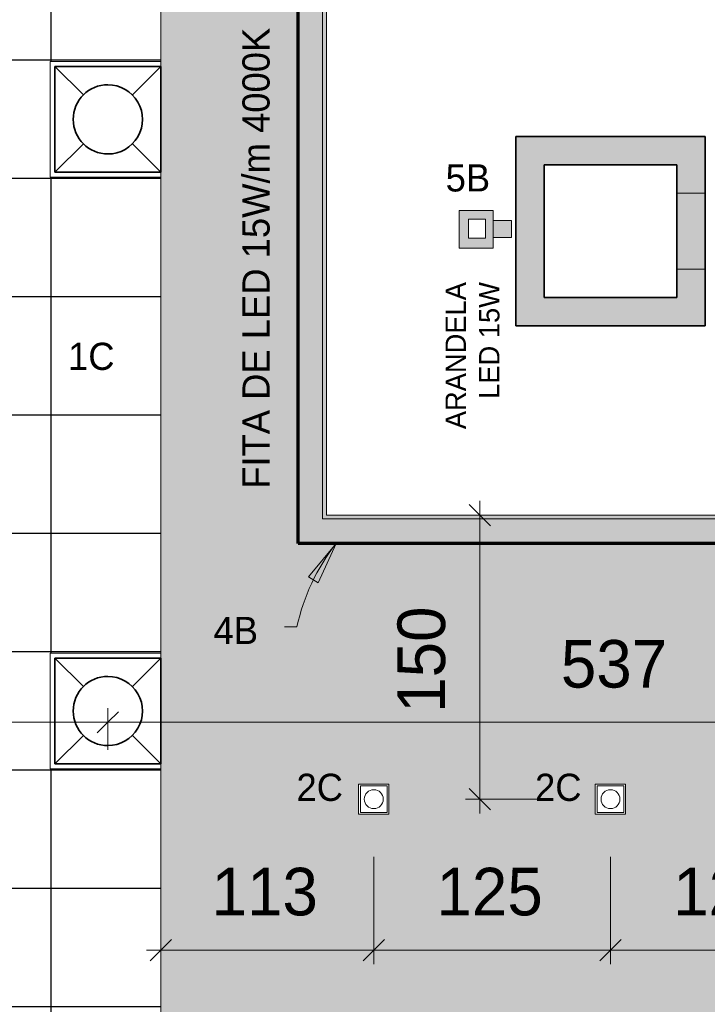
# Model space of a CAD drawing. Header units: metres. Extents: x -31 to 96, y -24 to 31.
# Tile 110 of 155: x -22.9 to -19.27, y 13.25 to 18.45. Entities that reach past the tile are written whole.
import ezdxf

# ---------------------------------------------------------------- set-up
doc = ezdxf.new("R2010")
doc.units = ezdxf.units.M
for name, color, linetype, lineweight in [('A-ANNO-DIMS', 211, 'Continuous', 9), ('A-ANNO-DIMS-75', 211, 'Continuous', 9), ('A-CLNG', 13, 'Continuous', 18), ('A-CLNG-PATT', 13, 'Continuous', 18), ('A-DETL', 90, 'Continuous', 18), ('A-DETL-GENF', 92, 'Continuous', 18), ('A-DETL-WIDE', 214, 'Continuous', 70), ('A-WALL', 113, 'Continuous', 18), ('A-WALL-PATT', 111, 'Continuous', 35), ('E-LITE-EQPM', 33, 'Continuous', 18), ('G-ANNO-TEXT', 231, 'Continuous', 9)]:
    doc.layers.add(name, color=color, linetype=linetype, lineweight=lineweight)
doc.styles.add('Century Gothic', font='GOTHIC.TTF', dxfattribs={"height": 0.143711})
doc.styles.add('Century Gothic_1', font='GOTHIC.TTF', dxfattribs={"height": 0.251495})
doc.styles.add('Century Gothic_3', font='GOTHIC.TTF', dxfattribs={"height": 0.107783})
doc.dimstyles.new('_Cotas_detalhamento_3_5_mm_1', dxfattribs={"dimscale": 0.3048, "dimtxt": 0.2625, "dimasz": 0.369094, "dimexe": 0.246063, "dimexo": 0.738189, "dimgap": 0.369094, "dimtad": 1, "dimdec": 0, "dimlfac": 100, "dimzin": 0, "dimdsep": 46, "dimtxsty": 'Century Gothic_1', "dimblk1": 'OBLIQUE', "dimblk2": 'OBLIQUE', "dimsah": 1, "dimcen": 0.09, "dimdle": 0.246063, "dimazin": 0, "dimtfac": 1, "dimtdec": 4, "dimtix": 1, "dimtmove": 0, "dimatfit": 3, "dimfxl": 1, "dimtvp": 1, "dimtolj": 1, "dimtzin": 0, "dimarcsym": 2})
doc.dimstyles.new('_Cotas_detalhamento_3_5_mm_2', dxfattribs={"dimscale": 0.3048, "dimtxt": 0.2625, "dimasz": 0.369094, "dimexe": 0.246063, "dimexo": 0.738189, "dimgap": 0.369094, "dimtad": 1, "dimdec": 0, "dimlfac": 100, "dimzin": 0, "dimdsep": 46, "dimtxsty": 'Century Gothic_1', "dimblk1": 'OBLIQUE', "dimblk2": 'OBLIQUE', "dimsah": 1, "dimcen": 0.09, "dimdle": 0.246063, "dimazin": 0, "dimtfac": 1, "dimtdec": 4, "dimtix": 1, "dimtmove": 0, "dimatfit": 3, "dimfxl": 1, "dimtvp": 1, "dimtolj": 1, "dimtzin": 0, "dimarcsym": 2})

# ---------------------------------------------------------------- blocks, each defined once
blk = doc.blocks.new('Luminária comercial - Parabólica quadrada - 0600x0600 mm_2 Lâmpadas_ - 120V-1152860-PLANTA DE TETO - LUMINOTÉCNICO')
at = {"layer": 'E-LITE-EQPM', "color": 94, "lineweight": 35}
for p, q in [((-0.2981, 0.3389), (-0.2981, -0.2199)), ((0.2607, 0.3389), (-0.2981, 0.3389)), ((-0.2981, 0.3389), (-0.148, 0.1888)), ((0.2607, 0.3389), (-0.2981, 0.3389)), ((-0.2981, 0.3389), (-0.2981, -0.2199)), ((0.1106, 0.1888), (0.2607, 0.3389)), ((0.2607, -0.2199), (0.2607, 0.3389)), ((0.2607, -0.2199), (0.2607, 0.3389)), ((-0.148, -0.0698), (-0.2981, -0.2199)), ((0.2607, -0.2199), (0.1106, -0.0698)), ((-0.2981, -0.2199), (0.2607, -0.2199)), ((-0.2981, -0.2199), (0.2607, -0.2199))]:
    blk.add_line(p, q, dxfattribs=at)
for start, end in [(0, 180), (180, 0)]:
    blk.add_arc((-0.0187, 0.0595), 0.1829, start, end, dxfattribs=at)
blk = doc.blocks.new('Iluminação embutida - Simples - 160 x 160 x 136mm-V45-PLANTA DE TETO - LUMINOTÉCNICO')
at = {"layer": 'E-LITE-EQPM', "color": 5}
for p, q in [((-0.08, -0.08), (-0.08, 0.08)), ((-0.08, 0.08), (0.08, 0.08)), ((0.07, 0.07), (-0.07, 0.07)), ((-0.07, 0.07), (-0.07, -0.07)), ((0.07, -0.07), (0.07, 0.07)), ((0.08, 0.08), (0.08, -0.08)), ((0.08, -0.08), (-0.08, -0.08)), ((-0.07, -0.07), (0.07, -0.07))]:
    blk.add_line(p, q, dxfattribs=at)
for start, end in [(360, 180), (180, 360)]:
    blk.add_arc((0, 0), 0.05, start, end, dxfattribs=at)
blk = doc.blocks.new('DIMBLOCK70-PLANTA DE TETO - LUMINOTÉCNICO')
at = {"layer": 'A-ANNO-DIMS-75'}
for p, q in [((-26.1619, 14.5958), (-26.1619, 14.8163)), ((-22.4315, 14.5958), (-22.4315, 14.8163)), ((-26.1619, 14.7413), (-22.4315, 14.7413)), ((-26.1619, 14.7413), (-26.1619, 14.5958)), ((-22.4315, 14.7413), (-22.4315, 14.5958))]:
    blk.add_line(p, q, dxfattribs=at)
at = {"layer": 'A-ANNO-DIMS-75', "lineweight": 18}
for p, q in [((-26.1619, 14.7413), (-26.1057, 14.7975)), ((-22.4315, 14.7413), (-22.3753, 14.7975)), ((-26.1619, 14.7413), (-26.2182, 14.685)), ((-22.4315, 14.7413), (-22.4878, 14.685))]:
    blk.add_line(p, q, dxfattribs=at)
at = {"layer": 'A-ANNO-DIMS-75', "color": 0, "insert": (-24.5905, 15.1761), "char_height": 0.25149, "width": 0.705, "attachment_point": 1, "line_spacing_factor": 0.984117, "style": 'Century Gothic_1'}
blk.add_mtext('373', dxfattribs=at)
blk = doc.blocks.new('_Oblique')
at = {"color": 0, "linetype": 'ByBlock', "lineweight": -2}
blk.add_line((-0.5, -0.5), (0.5, 0.5), dxfattribs=at)
blk = doc.blocks.new('DIMBLOCK71-PLANTA DE TETO - LUMINOTÉCNICO')
at = {"layer": 'A-ANNO-DIMS-75'}
for p, q in [((-22.4315, 14.5958), (-22.4315, 14.8163)), ((-17.0594, 14.5958), (-17.0594, 14.8163)), ((-22.4315, 14.7413), (-17.0594, 14.7413)), ((-22.4315, 14.7413), (-22.4315, 14.5958)), ((-17.0594, 14.7413), (-17.0594, 14.5958))]:
    blk.add_line(p, q, dxfattribs=at)
at = {"layer": 'A-ANNO-DIMS-75', "lineweight": 18}
for p, q in [((-22.4315, 14.7413), (-22.3753, 14.7975)), ((-17.0594, 14.7413), (-17.0031, 14.7975)), ((-22.4315, 14.7413), (-22.4878, 14.685)), ((-17.0594, 14.7413), (-17.1156, 14.685))]:
    blk.add_line(p, q, dxfattribs=at)
at = {"layer": 'A-ANNO-DIMS-75', "color": 0, "insert": (-20.0392, 15.1761), "char_height": 0.25149, "width": 0.705, "attachment_point": 1, "line_spacing_factor": 0.984117, "style": 'Century Gothic_1'}
blk.add_mtext('537', dxfattribs=at)
blk = doc.blocks.new('DIMBLOCK87-PLANTA DE TETO - LUMINOTÉCNICO')
at = {"layer": 'A-ANNO-DIMS-75'}
for p, q in [((-21.0273, 14.0304), (-21.0273, 13.4633)), ((-21.0273, 13.5383), (-21.0273, 14.0304)), ((-22.1524, 13.3929), (-22.1524, 13.6133)), ((-22.2274, 13.5383), (-21.0273, 13.5383)), ((-22.1524, 13.5383), (-22.1524, 13.3929))]:
    blk.add_line(p, q, dxfattribs=at)
at = {"layer": 'A-ANNO-DIMS-75', "lineweight": 18}
for p, q in [((-22.1524, 13.5383), (-22.0962, 13.5946)), ((-21.0273, 13.5383), (-20.971, 13.5946)), ((-22.1524, 13.5383), (-22.2087, 13.4821)), ((-21.0273, 13.5383), (-21.0835, 13.4821))]:
    blk.add_line(p, q, dxfattribs=at)
at = {"layer": 'A-ANNO-DIMS-75', "color": 0, "insert": (-21.8836, 13.9731), "char_height": 0.25149, "width": 0.705, "attachment_point": 1, "line_spacing_factor": 0.984117, "style": 'Century Gothic_1'}
blk.add_mtext('113', dxfattribs=at)
blk = doc.blocks.new('DIMBLOCK88-PLANTA DE TETO - LUMINOTÉCNICO')
at = {"layer": 'A-ANNO-DIMS-75'}
for p, q in [((-21.0273, 14.0304), (-21.0273, 13.4633)), ((-21.0273, 13.5383), (-21.0273, 14.0304)), ((-19.7773, 14.0304), (-19.7773, 13.4633)), ((-19.7773, 13.5383), (-19.7773, 14.0304)), ((-21.0273, 13.5383), (-19.7773, 13.5383))]:
    blk.add_line(p, q, dxfattribs=at)
at = {"layer": 'A-ANNO-DIMS-75', "lineweight": 18}
for p, q in [((-21.0273, 13.5383), (-20.971, 13.5946)), ((-19.7773, 13.5383), (-19.721, 13.5946)), ((-21.0273, 13.5383), (-21.0835, 13.4821)), ((-19.7773, 13.5383), (-19.8335, 13.4821))]:
    blk.add_line(p, q, dxfattribs=at)
at = {"layer": 'A-ANNO-DIMS-75', "color": 0, "insert": (-20.696, 13.9731), "char_height": 0.25149, "width": 0.705, "attachment_point": 1, "line_spacing_factor": 0.984117, "style": 'Century Gothic_1'}
blk.add_mtext('125', dxfattribs=at)
blk = doc.blocks.new('DIMBLOCK89-PLANTA DE TETO - LUMINOTÉCNICO')
at = {"layer": 'A-ANNO-DIMS-75'}
for p, q in [((-19.7773, 14.0304), (-19.7773, 13.4633)), ((-19.7773, 13.5383), (-19.7773, 14.0304)), ((-18.5273, 14.0304), (-18.5273, 13.4633)), ((-18.5273, 13.5383), (-18.5273, 14.0304)), ((-19.7773, 13.5383), (-18.5273, 13.5383))]:
    blk.add_line(p, q, dxfattribs=at)
at = {"layer": 'A-ANNO-DIMS-75', "lineweight": 18}
for p, q in [((-19.7773, 13.5383), (-19.721, 13.5946)), ((-18.5273, 13.5383), (-18.471, 13.5946)), ((-19.7773, 13.5383), (-19.8335, 13.4821)), ((-18.5273, 13.5383), (-18.5835, 13.4821))]:
    blk.add_line(p, q, dxfattribs=at)
at = {"layer": 'A-ANNO-DIMS-75', "color": 0, "insert": (-19.446, 13.9731), "char_height": 0.25149, "width": 0.705, "attachment_point": 1, "line_spacing_factor": 0.984117, "style": 'Century Gothic_1'}
blk.add_mtext('125', dxfattribs=at)
blk = doc.blocks.new('DIMBLOCK91-PLANTA DE TETO - LUMINOTÉCNICO')
at = {"layer": 'A-ANNO-DIMS-75', "lineweight": 18}
for p, q in [((-20.4673, 15.8354), (-20.5235, 15.8917)), ((-20.4673, 15.8354), (-20.411, 15.7792)), ((-20.4673, 14.3354), (-20.5235, 14.3917)), ((-20.4673, 14.3354), (-20.411, 14.2792))]:
    blk.add_line(p, q, dxfattribs=at)
at = {"layer": 'A-ANNO-DIMS-75'}
for p, q in [((-20.4673, 15.9104), (-20.4673, 14.2604)), ((-20.6127, 15.8354), (-20.3923, 15.8354)), ((-20.4673, 15.8354), (-20.6127, 15.8354)), ((-20.0823, 14.3354), (-20.5423, 14.3354)), ((-20.4673, 14.3354), (-20.0823, 14.3354))]:
    blk.add_line(p, q, dxfattribs=at)
at = {"layer": 'A-ANNO-DIMS-75', "color": 0, "insert": (-20.9021, 14.7917), "char_height": 0.25149, "width": 0.705, "attachment_point": 1, "rotation": 90, "line_spacing_factor": 0.984117, "style": 'Century Gothic_1'}
blk.add_mtext('150', dxfattribs=at)

msp = doc.modelspace()

# ---------------------------------------------------------------- hatches: boundary and pattern name
at = {"layer": 'A-CLNG-PATT'}
h = msp.add_hatch(color=256, dxfattribs=at)
h.paths.add_polyline_path([(-27.1773, 5.8854), (-27.1473, 5.9061), (-27.1473, 5.8653), (-27.1773, 5.8853)], flags=0)
h.paths.add_polyline_path([(-16.0273, -3.4889), (-12.4212, -3.4889), (-8.9928, 0.2975), (-10.5125, 1.6734), (-9.0935, 3.2405), (-6.4453, 3.2405), (-5.9388, 3.8097), (-6.6773, 4.4669), (-6.6773, 29.0854), (-27.1773, 29.0854), (-27.1773, 5.8854), (-27.9773, 5.8854), (-27.9773, 5.1203), (-20.3273, 5.1203), (-20.3273, 5.8854), (-19.1773, 5.8854), (-19.1773, 3.2253), (-16.0773, 3.2253), (-16.0773, -2.2247), (-16.0273, -2.2247), (-16.0273, -3.4146)], flags=0)
h.paths.add_polyline_path([(-15.146, -3.1216), (-15.1588, -3.1216), (-15.1588, -2.9616), (-14.9988, -2.9616), (-14.9988, -3.1216), (-15.1374, -3.1216)], flags=0)
h.paths.add_polyline_path([(-13.2255, -3.1216), (-13.3555, -3.1216), (-13.3555, -2.9616), (-13.1955, -2.9616), (-13.1955, -3.1216), (-13.2251, -3.1216)], flags=0)
h.paths.add_polyline_path([(-4.7428, -2.8501), (-3.9079, -1.912), (-3.9079, 0.0656), (-4.2279, 0.0656), (-4.2279, 0.1054), (-4.2628, 0.1054), (-4.2628, 0.5054), (-4.2279, 0.5054), (-6.5842, 2.8617), (-7.0229, 2.8617), (-7.0229, 3.0005), (-9.0048, 3.0005), (-9.9993, 1.883), (-4.7618, -2.8329)], flags=0)
h.paths.add_polyline_path([(-12.1797, -2.5419), (-12.3035, -2.4405), (-12.2021, -2.3167), (-12.0783, -2.4181), (-12.1781, -2.5399)], flags=0)
h.paths.add_polyline_path([(-4.8605, -2.4105), (-4.9736, -2.2974), (-4.8605, -2.1843), (-4.7473, -2.2974), (-4.8581, -2.4082)], flags=0)
h.paths.add_polyline_path([(-17.1759, -2.2247), (-16.2273, -2.2247), (-16.2273, 3.0753), (-19.1773, 3.0753), (-19.1773, -2.2247), (-18.9523, -2.2247)], flags=0)
h.paths.add_polyline_path([(-18.9523, -2.0502), (-18.9523, 2.9498), (-16.4523, 2.9498), (-16.4523, -2.0502), (-17.1759, -2.0502)], flags=0)
h.paths.add_polyline_path([(-5.4238, -1.9005), (-5.5369, -1.7873), (-5.4238, -1.6742), (-5.3106, -1.7873), (-5.414, -1.8907)], flags=0)
h.paths.add_polyline_path([(-11.374, -1.6522), (-11.4978, -1.5508), (-11.3964, -1.427), (-11.2727, -1.5284), (-11.3676, -1.6443)], flags=0)
h.paths.add_polyline_path([(-5.9871, -1.3904), (-6.1002, -1.2773), (-5.9871, -1.1641), (-5.8739, -1.2773), (-5.9819, -1.3853)], flags=0)
h.paths.add_polyline_path([(-6.5504, -0.8804), (-6.6635, -0.7672), (-6.5504, -0.6541), (-6.4372, -0.7672), (-6.5433, -0.8733)], flags=0)
h.paths.add_polyline_path([(-15.0589, -0.8716), (-15.1388, -0.8709), (-15.1388, -0.7116), (-14.9788, -0.7116), (-14.9788, -0.8716), (-15.0588, -0.8716)], flags=0)
h.paths.add_polyline_path([(-13.2055, -0.8716), (-13.3355, -0.8716), (-13.3355, -0.7116), (-13.1755, -0.7116), (-13.1759, -0.8716), (-13.2035, -0.8716)], flags=0)
h.paths.add_polyline_path([(-10.5686, -0.7627), (-10.6923, -0.6613), (-10.5909, -0.5376), (-10.4672, -0.6389), (-10.5621, -0.7548)], flags=0)
h.paths.add_polyline_path([(-13.1755, -0.5047), (-15.5046, -0.5047), (-15.5046, 3.8654), (-17.3796, 3.8654), (-17.3796, 28.2404), (-7.3796, 28.2404), (-7.3796, 3.8654), (-11.1296, 3.8654), (-11.1296, -0.5047), (-12.9686, -0.5047)], flags=0)
h.paths.add_polyline_path([(-7.114, -0.3701), (-7.2271, -0.257), (-7.114, -0.1439), (-7.0009, -0.257), (-7.1096, -0.3657)], flags=0)
h.paths.add_polyline_path([(-9.7631, 0.1268), (-9.8868, 0.2281), (-9.7855, 0.3519), (-9.6617, 0.2505), (-9.7566, 0.1346)], flags=0)
h.paths.add_polyline_path([(-7.6774, 0.14), (-7.7905, 0.2531), (-7.6774, 0.3663), (-7.5642, 0.2531), (-7.6703, 0.1471)], flags=0)
h.paths.add_polyline_path([(-8.2408, 0.6501), (-8.3539, 0.7632), (-8.2408, 0.8763), (-8.1276, 0.7632), (-8.2364, 0.6544)], flags=0)
h.paths.add_polyline_path([(-10.6526, 0.9472), (-10.7764, 1.0486), (-10.675, 1.1724), (-10.5512, 1.071), (-10.6461, 0.9551)], flags=0)
h.paths.add_polyline_path([(-8.8042, 1.1602), (-8.9173, 1.2733), (-8.8042, 1.3864), (-8.691, 1.2733), (-8.7998, 1.1645)], flags=0)
h.paths.add_polyline_path([(-9.3676, 1.6702), (-9.4807, 1.7834), (-9.3676, 1.8965), (-9.2544, 1.7834), (-9.3632, 1.6746)], flags=0)
h.paths.add_polyline_path([(-10.5425, 2.0484), (-10.6556, 2.1616), (-10.5425, 2.2747), (-10.4294, 2.1616), (-10.5386, 2.0524)], flags=0)
h.paths.add_polyline_path([(-9.7371, 2.938), (-9.8503, 3.0511), (-9.7371, 3.1643), (-9.624, 3.0511), (-9.7327, 2.9424)], flags=0)
h.paths.add_polyline_path([(-18.5872, 3.7784), (-18.6258, 3.7784), (-18.6258, 3.9384), (-18.4658, 3.9384), (-18.4658, 3.7784), (-18.5729, 3.7784)], flags=0)
h.paths.add_polyline_path([(-18.4758, 5.0284), (-18.6258, 5.0284), (-18.6258, 5.1884), (-18.4658, 5.1884), (-18.4658, 5.0284), (-18.4685, 5.0284)], flags=0)
h.paths.add_polyline_path([(-27.5173, 5.2953), (-27.6773, 5.2953), (-27.6773, 5.4553), (-27.5173, 5.4553), (-27.5173, 5.3053)], flags=0)
h.paths.add_polyline_path([(-26.6873, 5.2953), (-26.8173, 5.2953), (-26.8173, 5.4553), (-26.6573, 5.4553), (-26.6573, 5.2953), (-26.6679, 5.2953)], flags=0)
h.paths.add_polyline_path([(-25.9273, 5.2953), (-25.9573, 5.2953), (-25.9573, 5.4553), (-25.7973, 5.4553), (-25.7973, 5.2953), (-25.8273, 5.2953)], flags=0)
h.paths.add_polyline_path([(-25.0673, 5.2953), (-25.0973, 5.2953), (-25.0965, 5.4553), (-24.9373, 5.4553), (-24.9373, 5.2953), (-24.9673, 5.2953)], flags=0)
h.paths.add_polyline_path([(-24.2073, 5.2953), (-24.2373, 5.2953), (-24.2373, 5.4553), (-24.0773, 5.4553), (-24.0773, 5.2953), (-24.1995, 5.2953)], flags=0)
h.paths.add_polyline_path([(-23.3216, 5.2953), (-23.3773, 5.2953), (-23.3773, 5.4553), (-23.2173, 5.4553), (-23.2173, 5.2953), (-23.2473, 5.2953)], flags=0)
h.paths.add_polyline_path([(-21.5657, 5.2953), (-21.6573, 5.2953), (-21.6573, 5.4553), (-21.4973, 5.4553), (-21.4973, 5.2953), (-21.5273, 5.2953)], flags=0)
h.paths.add_polyline_path([(-22.5073, 5.2953), (-22.5173, 5.2953), (-22.5173, 5.4553), (-22.3573, 5.4553), (-22.3573, 5.2953), (-22.4873, 5.2953)], flags=0)
h.paths.add_polyline_path([(-20.6473, 5.2953), (-20.7973, 5.2953), (-20.7973, 5.4553), (-20.6373, 5.4553), (-20.6373, 5.2953)], flags=0)
h.paths.add_polyline_path([(-26.4821, 6.3654), (-26.4821, 28.2404), (-22.1524, 28.2404), (-22.1524, 6.3654), (-25.8571, 6.3654)], flags=0)
h.paths.add_polyline_path([(-18.4826, 7.7554), (-18.6073, 7.7554), (-18.6073, 7.9154), (-18.4473, 7.9154), (-18.4473, 7.7554), (-18.4773, 7.7554)], flags=0)
h.paths.add_polyline_path([(-19.6973, 7.7554), (-19.8573, 7.7554), (-19.8573, 7.9154), (-19.6973, 7.9154), (-19.6973, 7.7654)], flags=0)
h.paths.add_polyline_path([(-21.1073, 7.7554), (-21.1073, 7.9154), (-20.9473, 7.9154), (-20.9473, 7.7554), (-21.0973, 7.7554)], flags=0)
h.paths.add_polyline_path([(-18.2773, 9.8354), (-21.2773, 9.8354), (-21.2773, 12.8354), (-18.2773, 12.8354), (-18.2773, 10.9645)], flags=0)
h.paths.add_polyline_path([(-19.8213, 14.2554), (-19.8573, 14.2554), (-19.8573, 14.4154), (-19.6973, 14.4154), (-19.6973, 14.2554), (-19.8097, 14.2554)], flags=0)
h.paths.add_polyline_path([(-21.0798, 14.2554), (-21.1073, 14.2554), (-21.1073, 14.4154), (-20.9473, 14.4154), (-20.9473, 14.2554), (-21.0793, 14.2554)], flags=0)
h.paths.add_polyline_path([(-18.5466, 14.2554), (-18.6073, 14.2554), (-18.6073, 14.4154), (-18.4473, 14.4154), (-18.4473, 14.2554), (-18.5353, 14.2554)], flags=0)
h.paths.add_polyline_path([(-20.6877, 15.8354), (-21.2773, 15.8354), (-21.2773, 18.8354), (-18.2773, 18.8354), (-18.2773, 15.8354)], flags=0)
h.paths.add_polyline_path([(-18.4681, 20.2554), (-18.6073, 20.2554), (-18.6073, 20.4154), (-18.4473, 20.4154), (-18.4473, 20.2554), (-18.4647, 20.2554)], flags=0)
h.paths.add_polyline_path([(-21.0798, 20.2554), (-21.1073, 20.2554), (-21.1073, 20.4154), (-20.9473, 20.4154), (-20.9473, 20.2554), (-21.0793, 20.2554)], flags=0)
h.paths.add_polyline_path([(-19.8063, 20.2554), (-19.8573, 20.2554), (-19.8573, 20.4154), (-19.6973, 20.4154), (-19.6973, 20.2554), (-19.7483, 20.2554)], flags=0)
h.paths.add_polyline_path([(-18.2773, 21.8354), (-21.2773, 21.8354), (-21.2773, 24.8354), (-18.2773, 24.8354), (-18.2773, 23.5463)], flags=0)
h.paths.add_polyline_path([(-21.057, 26.8754), (-21.1073, 26.8754), (-21.1073, 27.0354), (-20.9473, 27.0354), (-20.9473, 26.8754), (-21.0441, 26.8754)], flags=0)
h.paths.add_polyline_path([(-18.4707, 26.8754), (-18.6073, 26.8754), (-18.6073, 27.0354), (-18.4473, 27.0354), (-18.4473, 26.8754), (-18.4573, 26.8754)], flags=0)
h.paths.add_polyline_path([(-19.7264, 26.8754), (-19.8573, 26.8754), (-19.8573, 27.0354), (-19.6973, 27.0354), (-19.6973, 26.8754), (-19.7073, 26.8754)], flags=0)
at = {"layer": 'A-CLNG-PATT', "lineweight": 25}
h = msp.add_hatch(dxfattribs=at)
h.set_pattern_fill('FP_1', color=256, style=0, pattern_type=2)
h.set_pattern_definition([(270, (-20.857, 17.615), (-0.625, -4e-17), []), (180, (-20.857, 17.615), (8e-17, 0.625), [])])
h.paths.add_polyline_path([(-26.4821, 6.3654), (-22.1524, 6.3654), (-22.1524, 7.6213), (-22.7363, 7.6213), (-22.7363, 8.2309), (-22.1524, 8.2309), (-22.1524, 11.3713), (-22.7363, 11.3713), (-22.7363, 11.9809), (-22.1524, 11.9809), (-22.1524, 14.4963), (-22.7363, 14.4963), (-22.7363, 15.1059), (-22.1524, 15.1059), (-22.1524, 17.6213), (-22.7363, 17.6213), (-22.7363, 18.2309), (-22.1524, 18.2309), (-22.1524, 20.7463), (-22.7363, 20.7463), (-22.7363, 21.3559), (-22.1524, 21.3559), (-22.1524, 23.8613), (-22.7363, 23.8613), (-22.7363, 24.4709), (-22.1524, 24.4709), (-22.1524, 26.9963), (-22.7363, 26.9963), (-22.7363, 27.6059), (-22.1524, 27.6059), (-22.1524, 28.2404), (-26.4821, 28.2404), (-26.4821, 7.3698)], flags=0)
h.paths.add_polyline_path([(-25.8571, 7.6093), (-26.4667, 7.6093), (-26.4667, 8.2189), (-25.8571, 8.2189), (-25.8571, 7.6213)], flags=0)
h.paths.add_polyline_path([(-26.4667, 11.3593), (-26.4667, 11.9689), (-25.8571, 11.9689), (-25.8571, 11.3593)], flags=0)
h.paths.add_polyline_path([(-25.8571, 14.4843), (-26.4667, 14.4843), (-26.4667, 15.0939), (-25.8571, 15.0939), (-25.8571, 14.4963)], flags=0)
h.paths.add_polyline_path([(-25.8571, 17.6093), (-26.4667, 17.6093), (-26.4667, 18.2189), (-25.8571, 18.2189), (-25.8571, 17.6213)], flags=0)
h.paths.add_polyline_path([(-26.4667, 20.7343), (-26.4667, 21.3439), (-25.8571, 21.3439), (-25.8571, 20.7343)], flags=0)
h.paths.add_polyline_path([(-26.4667, 23.8493), (-26.4667, 24.4589), (-25.8571, 24.4589), (-25.8571, 23.8493)], flags=0)
h.paths.add_polyline_path([(-26.4667, 26.9843), (-26.4667, 27.5939), (-25.8571, 27.5939), (-25.8571, 26.9843)], flags=0)
at = {"layer": 'A-DETL-GENF'}
h = msp.add_hatch(color=1, dxfattribs=at)
h.paths.add_polyline_path([(-20.3973, 17.2453), (-20.3966, 17.2453), (-20.3973, 17.4453), (-20.5766, 17.4453), (-20.5766, 17.2453), (-20.5271, 17.2453)], flags=0)
h.paths.add_polyline_path([(-20.5271, 17.2985), (-20.5271, 17.3985), (-20.4371, 17.3985), (-20.4371, 17.2985)], flags=0)
msp.add_hatch(color=1, dxfattribs=at).paths.add_polyline_path([(-20.2993, 17.3024), (-20.2993, 17.3924), (-20.3966, 17.3924), (-20.3966, 17.3024)], flags=0)
at = {"layer": 'A-WALL-PATT', "lineweight": 18}
for points in [[(-20.2773, 16.9854), (-20.1273, 16.9854), (-20.1273, 17.8354), (-20.2773, 17.8354)], [(-19.4273, 17.6854), (-19.4273, 17.8354), (-20.1273, 17.8354), (-20.1273, 17.6854)], [(-19.2773, 17.5354), (-19.2773, 17.8354), (-19.4273, 17.8354), (-19.4273, 17.5354)], [(-19.2773, 17.1354), (-19.2773, 17.5354), (-19.4273, 17.5354), (-19.4273, 17.1354)], [(-19.4273, 16.8354), (-19.2773, 16.8354), (-19.2773, 17.1354), (-19.4273, 17.1354), (-19.4273, 16.9854)], [(-19.4273, 16.8354), (-19.4273, 16.9854), (-20.2773, 16.9854), (-20.2773, 16.8354), (-20.1273, 16.8354)]]:
    msp.add_hatch(color=256, dxfattribs=at).paths.add_polyline_path(points, flags=0)
at = {"layer": 'G-ANNO-TEXT'}
msp.add_hatch(color=130, dxfattribs=at).paths.add_polyline_path([(-21.2265, 15.6851), (-21.3715, 15.5105), (-21.3214, 15.4789)], flags=0)

# ---------------------------------------------------------------- linework, layer by layer
at = {"layer": 'A-CLNG'}
for p, q in [((-22.1524, 28.2404), (-22.1524, 7.6213)), ((-21.2973, 15.8154), (-21.2973, 18.8554)), ((-21.2773, 18.8354), (-21.2773, 15.8354)), ((-22.1524, 18.2309), (-22.7363, 18.2309)), ((-22.7363, 18.2309), (-22.7363, 17.6213)), ((-22.7363, 17.6213), (-22.1524, 17.6213)), ((-18.2573, 15.8154), (-21.2973, 15.8154)), ((-21.2773, 15.8354), (-18.2773, 15.8354)), ((-22.1524, 15.1059), (-22.7363, 15.1059)), ((-22.7363, 15.1059), (-22.7363, 14.4963)), ((-22.7363, 14.4963), (-22.1524, 14.4963))]:
    msp.add_line(p, q, dxfattribs=at)
at = {"layer": 'A-DETL'}
for p, q in [((-20.3966, 17.4453), (-20.5766, 17.4453)), ((-20.5766, 17.4453), (-20.5766, 17.2453)), ((-20.3966, 17.2453), (-20.3966, 17.4453)), ((-20.5271, 17.2985), (-20.5271, 17.3985)), ((-20.5271, 17.3985), (-20.4371, 17.3985)), ((-20.4371, 17.3985), (-20.4371, 17.2985)), ((-20.2993, 17.3924), (-20.3966, 17.3924)), ((-20.2993, 17.3024), (-20.2993, 17.3924)), ((-20.4371, 17.2985), (-20.5271, 17.2985)), ((-20.3966, 17.3024), (-20.2993, 17.3024)), ((-20.5766, 17.2453), (-20.3966, 17.2453))]:
    msp.add_line(p, q, dxfattribs=at)
at = {"layer": 'A-DETL-WIDE', "color": 104}
for p, q in [((-21.4273, 15.6854), (-21.4273, 18.9854)), ((-18.1273, 15.6854), (-21.4273, 15.6854))]:
    msp.add_line(p, q, dxfattribs=at)
at = {"layer": 'A-WALL', "lineweight": 35}
for p, q in [((-20.2773, 16.8354), (-20.2773, 17.8354)), ((-20.2773, 17.8354), (-19.2773, 17.8354)), ((-19.2773, 17.8354), (-19.2773, 16.8354)), ((-20.1273, 17.6854), (-20.1273, 16.9854)), ((-19.4273, 17.6854), (-20.1273, 17.6854)), ((-19.4273, 16.9854), (-19.4273, 17.6854)), ((-20.1273, 16.9854), (-19.4273, 16.9854)), ((-19.2773, 16.8354), (-20.2773, 16.8354))]:
    msp.add_line(p, q, dxfattribs=at)
at = {"layer": 'A-WALL'}
for p, q in [((-19.2773, 17.5354), (-19.4273, 17.5354)), ((-19.4273, 17.1354), (-19.2773, 17.1354))]:
    msp.add_line(p, q, dxfattribs=at)
at = {"layer": 'G-ANNO-TEXT', "color": 130}
for p, q in [((-21.2265, 15.6851), (-21.3715, 15.5105)), ((-21.3214, 15.4789), (-21.2265, 15.6851)), ((-21.3715, 15.5105), (-21.3214, 15.4789)), ((-21.433, 15.2449), (-21.4993, 15.2449))]:
    msp.add_line(p, q, dxfattribs=at)
msp.add_arc((-20.3836, 15.0213), 1.073, 141.7804, 167.9732, dxfattribs=at)

# ---------------------------------------------------------------- block references
at = {"layer": 'E-LITE-EQPM', "color": 94, "lineweight": 35, "rotation": 89.99999999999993}
for p in [(-22.372, 17.9448), (-22.372, 14.8198)]:
    msp.add_blockref('Luminária comercial - Parabólica quadrada - 0600x0600 mm_2 Lâmpadas_ - 120V-1152860-PLANTA DE TETO - LUMINOTÉCNICO', p, dxfattribs=at)
at = {"layer": 'E-LITE-EQPM', "color": 5, "rotation": 89.99999999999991}
for p in [(-21.0273, 14.3354), (-19.7773, 14.3354)]:
    msp.add_blockref('Iluminação embutida - Simples - 160 x 160 x 136mm-V45-PLANTA DE TETO - LUMINOTÉCNICO', p, dxfattribs=at)

# ---------------------------------------------------------------- texts
at = {"layer": 'G-ANNO-TEXT', "color": 7, "rotation": 90, "line_spacing_factor": 0.984117}
for s, insert, char_height, width, attachment_point, style in [('FITA DE LED 15W/m 4000K', (-21.7212, 15.9748), 0.143711, 2.8926, 1, 'Century Gothic'), ('ARANDELA\\PLED 15W', (-20.6484, 17.0667), 0.10778, 0.94365, 3, 'Century Gothic_3')]:
    msp.add_mtext(s, dxfattribs=dict(at, insert=insert, char_height=char_height, width=width, attachment_point=attachment_point, style=style))
at = {"layer": 'G-ANNO-TEXT', "color": 7, "char_height": 0.14371, "attachment_point": 1, "line_spacing_factor": 0.984117, "style": 'Century Gothic'}
for s, insert, width in [('5B', (-20.6479, 17.6888), 0.2664), ('1C', (-22.642, 16.7463), 0.324), ('4B', (-21.8737, 15.2984), 0.2664), ('2C', (-21.4356, 14.4699), 0.324), ('2C', (-20.1756, 14.4699), 0.324)]:
    msp.add_mtext(s, dxfattribs=dict(at, insert=insert, width=width))

# ---------------------------------------------------------------- dimensions: what is measured, and where the dimension line sits
at = {"layer": 'A-ANNO-DIMS'}
dim = msp.add_linear_dim(base=(-20.4673, 14.3354), p1=(-20.3877, 15.8354), p2=(-19.8573, 14.3354), angle=90, dimstyle='_Cotas_detalhamento_3_5_mm_2', override={"dimpost": '<>', "dimfxl": 1.59103}, dxfattribs=at)
dim.commit()
dim.dimension.update_dxf_attribs({"geometry": 'DIMBLOCK91-PLANTA DE TETO - LUMINOTÉCNICO', "text_midpoint": (-20.7118, 15.0854)})
for base, p1, p2, dimstyle, override, picture, middle in [((-22.4315, 14.7413), (-26.1619, 14.8208), (-22.4315, 14.8208), '_Cotas_detalhamento_3_5_mm_1', {"dimpost": '<>', "dimfxl": 3.730396}, 'DIMBLOCK70-PLANTA DE TETO - LUMINOTÉCNICO', (-24.2967, 14.9858)), ((-17.0594, 14.7413), (-22.4315, 14.8208), (-17.0594, 14.8208), '_Cotas_detalhamento_3_5_mm_1', {"dimpost": '<>', "dimfxl": 5.372105}, 'DIMBLOCK71-PLANTA DE TETO - LUMINOTÉCNICO', (-19.7455, 14.9858)), ((-21.0273, 13.5383), (-22.1524, 13.6179), (-21.0273, 14.2554), '_Cotas_detalhamento_3_5_mm_2', {"dimpost": '<>', "dimfxl": 1.293249}, 'DIMBLOCK87-PLANTA DE TETO - LUMINOTÉCNICO', (-21.5899, 13.7829)), ((-19.7773, 13.5383), (-21.0273, 14.2554), (-19.7773, 14.2554), '_Cotas_detalhamento_3_5_mm_1', {"dimpost": '<>', "dimfxl": 1.25}, 'DIMBLOCK88-PLANTA DE TETO - LUMINOTÉCNICO', (-20.4023, 13.7829)), ((-18.5273, 13.5383), (-19.7773, 14.2554), (-18.5273, 14.2554), '_Cotas_detalhamento_3_5_mm_1', {"dimpost": '<>', "dimfxl": 1.25}, 'DIMBLOCK89-PLANTA DE TETO - LUMINOTÉCNICO', (-19.1523, 13.7829))]:
    dim = msp.add_linear_dim(base=base, p1=p1, p2=p2, dimstyle=dimstyle, override=override, dxfattribs=at)
    dim.commit()
    dim.dimension.update_dxf_attribs({"geometry": picture, "text_midpoint": middle})

doc.saveas('drawing.dxf')
